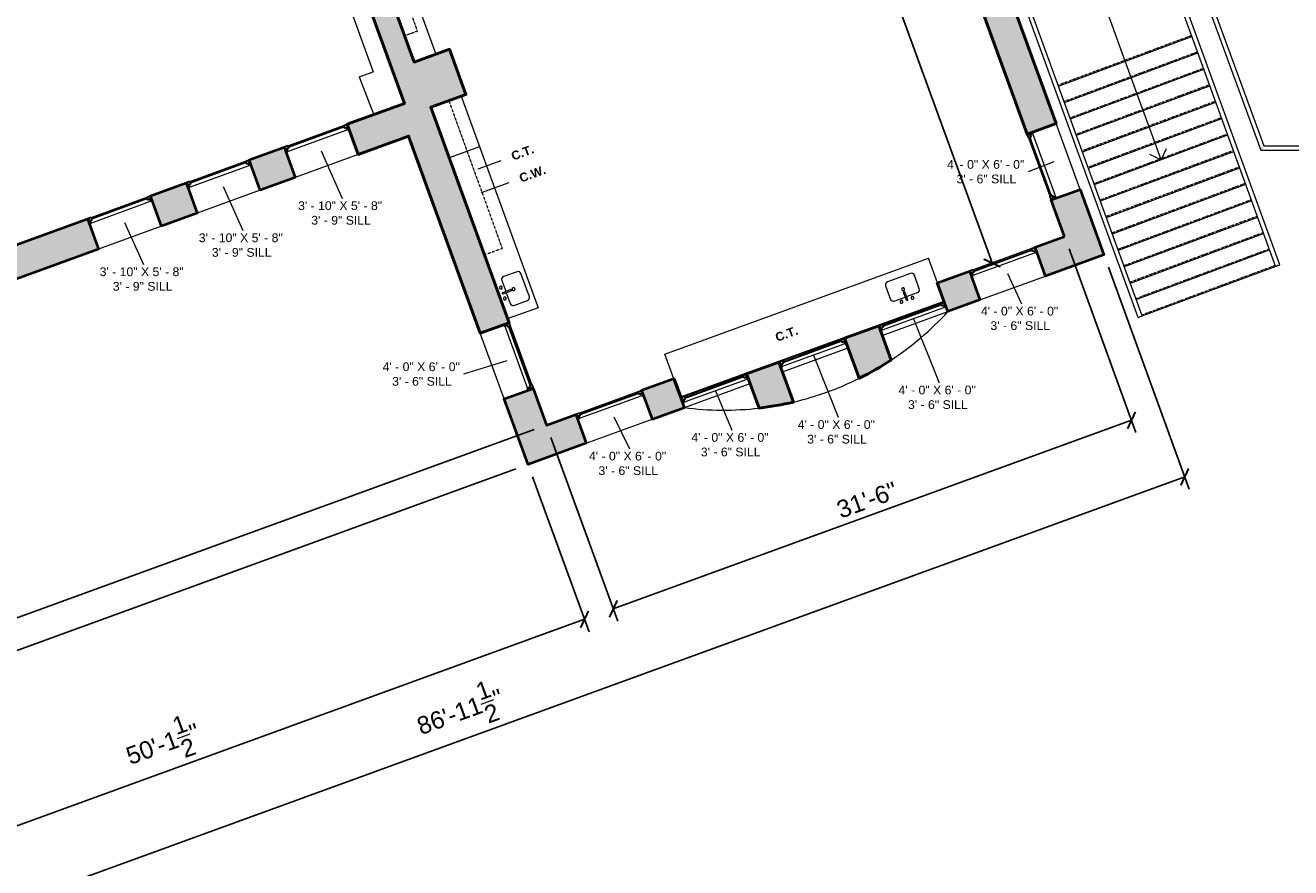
# Model space of a CAD drawing. Header units: inches. Extents: x -2078 to 109126, y -964 to 6385.
# Tile 83 of 137: x 13056 to 13924, y 3677 to 4254. Entities that reach past the tile are written whole.
import ezdxf

# ---------------------------------------------------------------- set-up
doc = ezdxf.new("R2010")
doc.units = ezdxf.units.IN
doc.header["$MEASUREMENT"] = 0
doc.linetypes.add('HIDDEN2', pattern=[0.1875, 0.125, -0.0625])
for name, color, linetype, lineweight in [('A-ANNO', 2, 'Continuous', 5), ('A-ANNO-DIMS', 1, 'Continuous', 9), ('A-CASE', 4, 'Continuous', 9), ('A-DETAIL-3', 40, 'Continuous', 15), ('A-FIXT', 150, 'Continuous', 9), ('A-GLAZ', 2, 'Continuous', 30), ('A-RAILING', 4, 'Continuous', 9), ('A-STRS', 4, 'Continuous', 9), ('A-WALL', 3, 'Continuous', 40), ('A-WINDOWS', 2, 'Continuous', 18), ('S-STRS-ANNO', 31, 'Continuous', 9)]:
    doc.layers.add(name, color=color, linetype=linetype, lineweight=lineweight)
doc.layers.add('A-HATCH', color=9, linetype='Continuous')
doc.styles.add('Arial_2', font='arial.ttf', dxfattribs={"height": 3})
doc.styles.add('Arial_B', font='arialbd.ttf', dxfattribs={"height": 4.5})
doc.styles.add('Jay Cad', font='arial.ttf', dxfattribs={"height": 0.125})
doc.dimstyles.new('Jay Cad - DIMS', dxfattribs={"dimtxt": 0.125, "dimasz": 0.09375, "dimexe": 0.09375, "dimexo": 0.09375, "dimgap": 0.046875, "dimtad": 1, "dimdec": 1, "dimzin": 0, "dimdsep": 46, "dimlunit": 4, "dimtxsty": 'Jay Cad', "dimblk": 'ARCHTICK', "dimcen": 0.09, "dimclrd": 1, "dimclre": 1, "dimclrt": 256, "dimadec": 0, "dimazin": 0, "dimtfac": 1, "dimtdec": 1, "dimtofl": 0, "dimtmove": 1, "dimatfit": 3, "dimfxl": 1, "dimtolj": 1, "dimtzin": 0, "dimarcsym": 0})

# ---------------------------------------------------------------- blocks, each defined once
blk = doc.blocks.new('Top Rail Type - Top Rail_Internal_-1504670-Munger Science Center _ Ahmanson Lecture Hall-2nd Floor')
at = {"layer": 'A-RAILING', "flags": 128}
for points in [[(-819.35, 138.78), (-819.27, 138.8), (-819.19, 138.83)], [(-687.85, -222.02), (-687.93, -222.05), (-688.01, -222.08)]]:
    blk.add_lwpolyline(points, dxfattribs=at)
blk = doc.blocks.new('Top Rail Type - Top Rail_Internal_-V1-Munger Science Center _ Ahmanson Lecture Hall-2nd Floor')
at = {"layer": 'A-RAILING'}
for p, q in [((-820.68, 138.29), (-817.86, 139.32)), ((-686.52, -221.53), (-817.86, 139.32)), ((-689.34, -222.56), (-820.68, 138.29)), ((-689.34, -222.56), (-686.52, -221.53))]:
    blk.add_line(p, q, dxfattribs=at)
blk = doc.blocks.new('Top Rail Type - Top Rail_Internal_-1504681-Munger Science Center _ Ahmanson Lecture Hall-2nd Floor')
at = {"layer": 'A-RAILING', "flags": 128}
for points in [[(-913.54, 103.73), (-913.46, 103.76), (-913.38, 103.79)], [(-782.05, -257.06), (-782.12, -257.09), (-782.2, -257.12)]]:
    blk.add_lwpolyline(points, dxfattribs=at)
blk = doc.blocks.new('Top Rail Type - Top Rail_Internal_-V2-Munger Science Center _ Ahmanson Lecture Hall-2nd Floor')
at = {"layer": 'A-RAILING'}
for p, q in [((-914.87, 103.25), (-912.05, 104.27)), ((-780.71, -256.58), (-912.05, 104.27)), ((-783.53, -257.6), (-914.87, 103.25)), ((-783.53, -257.6), (-780.71, -256.58))]:
    blk.add_line(p, q, dxfattribs=at)
blk = doc.blocks.new('JC_KITCHEN SINK - SINK-1531844-Munger Science Center _ Ahmanson Lecture Hall-2nd Floor')
at = {"layer": 'A-FIXT'}
for p, q in [((-9.87, 3.57), (-9.87, -6.39)), ((0.12, 5.57), (-7.87, 5.57)), ((0.12, 7.82), (0.12, 2.09)), ((1.12, 7.82), (1.12, 2.09)), ((9.1, 5.57), (1.12, 5.57)), ((11.1, -6.39), (11.1, 3.57)), ((-7.87, -8.39), (9.1, -8.39))]:
    blk.add_line(p, q, dxfattribs=at)
for centre, radius, start, end in [((-3.38, 7.82), 1, 360, 180), ((4.62, 7.82), 1, 360, 180), ((-7.87, 3.57), 2, 90, 180), ((-3.38, 7.82), 1, 180, 0), ((0.62, 0), 1, 360, 180), ((0.62, 0), 1, 180, 0), ((0.62, 7.82), 0.5, 360, 180), ((0.62, 2.09), 0.5, 180, 0), ((4.62, 7.82), 1, 180, 360), ((9.1, 3.57), 2, 360, 90), ((-7.87, -6.39), 2, 180, 270), ((9.1, -6.39), 2, 270, 0)]:
    blk.add_arc(centre, radius, start, end, dxfattribs=at)
blk = doc.blocks.new('JC_FIXED WINDOW - MUNTIN - FIXED WINDOW-1559237-Munger Science Center _ Ahmanson Lecture Hall-2nd Floor')
at = {"layer": 'A-GLAZ'}
for p, q in [((-24, 10.5), (-24, -10.5)), ((-21.25, 10.5), (-24, 10.5)), ((-23.5, 10.5), (-23.5, 8.75)), ((-23.5, 8.75), (-22.75, 8.75)), ((-21.25, 8.75), (-22.75, 8.75)), ((-22.75, 8.75), (-22.75, 7)), ((-21.25, 10.5), (-21.25, 8.75)), ((21.25, 10.5), (24, 10.5)), ((21.25, 10.5), (21.25, 8.75)), ((21.25, 8.75), (23.5, 8.75)), ((22.75, 8.75), (22.75, 7)), ((23.5, 10.5), (23.5, 8.75)), ((24, 10.5), (24, -10.5)), ((-24, 7), (-22.75, 7)), ((22.75, 7), (24, 7))]:
    blk.add_line(p, q, dxfattribs=at)
at = {"layer": 'A-GLAZ', "lineweight": 9}
for p, q in [((21.25, 10.5), (-21.25, 10.5)), ((22.75, 7), (-22.75, 7))]:
    blk.add_line(p, q, dxfattribs=at)
at = {"layer": 'A-GLAZ', "lineweight": 30}
blk.add_line((-21.25, 9.625), (21.25, 9.625), dxfattribs=at)
at = {"layer": 'A-WINDOWS'}
for p, q in [((24, 10.5), (-24, 10.5)), ((-24, -10.5), (24, -10.5))]:
    blk.add_line(p, q, dxfattribs=at)
blk = doc.blocks.new('JC_FIXED WINDOW - MUNTIN - FIXED WINDOW-1559934-Munger Science Center _ Ahmanson Lecture Hall-2nd Floor')
at = {"layer": 'A-GLAZ'}
for p, q in [((-24, 3.5), (-24, -3.5)), ((-21.25, 3.5), (-24, 3.5)), ((-23.5, 3.5), (-23.5, 1.75)), ((-23.5, 1.75), (-22.75, 1.75)), ((-21.25, 1.75), (-22.75, 1.75)), ((-22.75, 1.75), (-22.75, 0)), ((-21.25, 3.5), (-21.25, 1.75)), ((21.25, 3.5), (24, 3.5)), ((21.25, 3.5), (21.25, 1.75)), ((21.25, 1.75), (23.5, 1.75)), ((22.75, 1.75), (22.75, 0)), ((23.5, 3.5), (23.5, 1.75)), ((24, 3.5), (24, -3.5)), ((-24, 0), (-22.75, 0)), ((22.75, 0), (24, 0))]:
    blk.add_line(p, q, dxfattribs=at)
at = {"layer": 'A-GLAZ', "lineweight": 9}
for p, q in [((21.25, 3.5), (-21.25, 3.5)), ((22.75, 0), (-22.75, 0))]:
    blk.add_line(p, q, dxfattribs=at)
at = {"layer": 'A-GLAZ', "lineweight": 30}
blk.add_line((-21.25, 2.62), (21.25, 2.62), dxfattribs=at)
at = {"layer": 'A-WINDOWS'}
for p, q in [((24, 3.5), (-24, 3.5)), ((-24, -3.5), (24, -3.5))]:
    blk.add_line(p, q, dxfattribs=at)
blk = doc.blocks.new('JC_FIXED WINDOW - MUNTIN - FIXED WINDOW-1560171-Munger Science Center _ Ahmanson Lecture Hall-2nd Floor')
at = {"layer": 'A-GLAZ'}
for p, q in [((-24, -10.5), (-24, 10.5)), ((24, -10.5), (24, 10.5)), ((-24, -7), (-22.75, -7)), ((-22.75, -8.75), (-22.75, -7)), ((22.75, -7), (24, -7)), ((22.75, -8.75), (22.75, -7)), ((-21.25, -10.5), (-24, -10.5)), ((-23.5, -10.5), (-23.5, -8.75)), ((-23.5, -8.75), (-22.75, -8.75)), ((-21.25, -8.75), (-22.75, -8.75)), ((-21.25, -10.5), (-21.25, -8.75)), ((21.25, -8.75), (23.5, -8.75)), ((21.25, -10.5), (21.25, -8.75)), ((21.25, -10.5), (24, -10.5)), ((23.5, -10.5), (23.5, -8.75))]:
    blk.add_line(p, q, dxfattribs=at)
at = {"layer": 'A-GLAZ', "lineweight": 9}
for p, q in [((22.75, -7), (-22.75, -7)), ((21.25, -10.5), (-21.25, -10.5))]:
    blk.add_line(p, q, dxfattribs=at)
at = {"layer": 'A-GLAZ', "lineweight": 30}
blk.add_line((-21.25, -9.625), (21.25, -9.625), dxfattribs=at)
at = {"layer": 'A-WINDOWS'}
for p, q in [((-24, 10.5), (24, 10.5)), ((24, -10.5), (-24, -10.5))]:
    blk.add_line(p, q, dxfattribs=at)
blk = doc.blocks.new('JC_FIXED WINDOW - MUNTIN - FIXED WINDOW-1565084-Munger Science Center _ Ahmanson Lecture Hall-2nd Floor')
at = {"layer": 'A-GLAZ'}
for p, q in [((-23, -11), (-23, 11)), ((23, -11), (23, 11)), ((-23, -7.5), (-21.75, -7.5)), ((-21.75, -9.25), (-21.75, -7.5)), ((21.75, -7.5), (23, -7.5)), ((21.75, -9.25), (21.75, -7.5)), ((-20.25, -11), (-23, -11)), ((-22.5, -11), (-22.5, -9.25)), ((-22.5, -9.25), (-21.75, -9.25)), ((-20.25, -9.25), (-21.75, -9.25)), ((-20.25, -11), (-20.25, -9.25)), ((20.25, -9.25), (22.5, -9.25)), ((20.25, -11), (20.25, -9.25)), ((20.25, -11), (23, -11)), ((22.5, -11), (22.5, -9.25))]:
    blk.add_line(p, q, dxfattribs=at)
at = {"layer": 'A-GLAZ', "lineweight": 9}
for p, q in [((21.75, -7.5), (-21.75, -7.5)), ((20.25, -11), (-20.25, -11))]:
    blk.add_line(p, q, dxfattribs=at)
at = {"layer": 'A-GLAZ', "lineweight": 30}
blk.add_line((-20.25, -10.125), (20.25, -10.125), dxfattribs=at)
at = {"layer": 'A-WINDOWS'}
for p, q in [((-23, 11), (23, 11)), ((23, -11), (-23, -11))]:
    blk.add_line(p, q, dxfattribs=at)
blk = doc.blocks.new('Top Rail Type - Top Rail_Internal_-1577929-Munger Science Center _ Ahmanson Lecture Hall-2nd Floor')
at = {"layer": 'A-RAILING'}
blk.add_open_spline([(-698.59, -141.6), (-698.57, -141.57), (-698.53, -141.51), (-698.48, -141.45), (-698.46, -141.42)], degree=3, dxfattribs=at)
blk = doc.blocks.new('Top Rail Type - Top Rail_Internal_-V5-Munger Science Center _ Ahmanson Lecture Hall-2nd Floor')
at = {"layer": 'A-RAILING'}
for p, q in [((-809.79, 159.81), (-699.58, -143.01)), ((-808, 163.66), (-697.48, -140.01)), ((-699.58, -143.01), (-592.77, -143.01)), ((-697.48, -140.01), (-592.77, -140.01))]:
    blk.add_line(p, q, dxfattribs=at)
blk = doc.blocks.new('_ArchTick')
at = {"color": 0, "linetype": 'ByBlock', "const_width": 0.15}
blk.add_lwpolyline([(-0.5, -0.5), (0.5, 0.5)], dxfattribs=at)
blk = doc.blocks.new('*D3325')
at = {"layer": 'A-ANNO-DIMS', "color": 1, "lineweight": -2, "transparency": 16777216}
for p, q in [((13405.14, 3977.03), (12716.43, 3726.36)), ((12724.62, 3961.86), (12641.7, 3931.68)), ((12724.89, 3729.43), (12650.16, 3934.76))]:
    blk.add_line(p, q, dxfattribs=at)
at = {"layer": 'Defpoints', "color": 0, "transparency": 16777216}
for p in [(13413.6, 3980.11), (12733.08, 3964.94), (12650.16, 3934.76)]:
    blk.add_point(p, dxfattribs=at)
at = {"layer": 'A-ANNO-DIMS', "color": 1, "lineweight": -2, "transparency": 16777216, "xscale": 9, "yscale": 9, "zscale": 9}
for p, rotation in [((12650.16, 3934.76), 110.0000000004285), ((12724.89, 3729.43), 290.0000000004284)]:
    blk.add_blockref('_ArchTick', p, dxfattribs=dict(at, rotation=rotation))
at = {"layer": 'A-ANNO-DIMS', "color": 2, "transparency": 16777216, "insert": (12705.05, 3838.47), "char_height": 12, "width": 1.4974, "attachment_point": 5, "rotation": 290, "style": 'Jay Cad'}
blk.add_mtext('\\A1;18\'-2{\\H1x;\\S1/2;}"', dxfattribs=at)
blk = doc.blocks.new('*D3326')
at = {"layer": 'A-ANNO-DIMS', "color": 1, "lineweight": -2, "transparency": 16777216}
for p, q in [((12560.28, 4413.38), (12454.81, 4374.99)), ((12709.52, 3701.49), (12463.26, 4378.07)), ((13392.59, 3950.11), (12701.06, 3698.41))]:
    blk.add_line(p, q, dxfattribs=at)
at = {"layer": 'Defpoints', "color": 0, "transparency": 16777216}
for p in [(12568.74, 4416.46), (12463.26, 4378.07), (13401.05, 3953.19)]:
    blk.add_point(p, dxfattribs=at)
at = {"layer": 'A-ANNO-DIMS', "color": 1, "lineweight": -2, "transparency": 16777216, "xscale": 9, "yscale": 9, "zscale": 9}
for p, rotation in [((12463.26, 4378.07), 110.0000000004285), ((12709.52, 3701.49), 290.0000000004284)]:
    blk.add_blockref('_ArchTick', p, dxfattribs=dict(at, rotation=rotation))
at = {"layer": 'A-ANNO-DIMS', "color": 2, "transparency": 16777216, "insert": (12596.38, 4043.42), "char_height": 12, "width": 0.9747, "attachment_point": 5, "rotation": 290, "style": 'Jay Cad'}
blk.add_mtext("\\A1;60'", dxfattribs=at)
blk = doc.blocks.new('*D3327')
at = {"layer": 'A-ANNO-DIMS', "color": 1, "lineweight": -2, "transparency": 16777216}
for p, q in [((12749.3, 3984.68), (12877.41, 3632.7)), ((13404.13, 3944.73), (13442.8, 3838.48)), ((13439.72, 3846.94), (12874.34, 3641.16))]:
    blk.add_line(p, q, dxfattribs=at)
at = {"layer": 'Defpoints', "color": 0, "transparency": 16777216}
for p in [(12746.23, 3993.13), (13401.05, 3953.19), (12874.34, 3641.16)]:
    blk.add_point(p, dxfattribs=at)
at = {"layer": 'A-ANNO-DIMS', "color": 1, "lineweight": -2, "transparency": 16777216, "xscale": 9, "yscale": 9, "zscale": 9}
for p, rotation in [((13439.72, 3846.94), 20.00000000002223), ((12874.34, 3641.16), 200.0000000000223)]:
    blk.add_blockref('_ArchTick', p, dxfattribs=dict(at, rotation=rotation))
at = {"layer": 'A-ANNO-DIMS', "color": 2, "transparency": 16777216, "insert": (13150.65, 3761.57), "char_height": 12, "width": 1.8435, "attachment_point": 5, "rotation": 20, "style": 'Jay Cad'}
blk.add_mtext('\\A1;50\'-1{\\H1x;\\S1/2;}"', dxfattribs=at)
blk = doc.blocks.new('*D3328')
at = {"layer": 'A-ANNO-DIMS', "color": 1, "lineweight": -2, "transparency": 16777216}
for p, q in [((13771.88, 4100.93), (13817.74, 3974.95)), ((13814.66, 3983.41), (13459.46, 3854.12)), ((13416.68, 3971.65), (13462.53, 3845.66))]:
    blk.add_line(p, q, dxfattribs=at)
at = {"layer": 'Defpoints', "color": 0, "transparency": 16777216}
for p in [(13768.81, 4109.39), (13413.6, 3980.11), (13459.46, 3854.12)]:
    blk.add_point(p, dxfattribs=at)
at = {"layer": 'A-ANNO-DIMS', "color": 1, "lineweight": -2, "transparency": 16777216, "xscale": 9, "yscale": 9, "zscale": 9}
for p, rotation in [((13814.66, 3983.41), 20.00000000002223), ((13459.46, 3854.12), 200.0000000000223)]:
    blk.add_blockref('_ArchTick', p, dxfattribs=dict(at, rotation=rotation))
at = {"layer": 'A-ANNO-DIMS', "color": 2, "transparency": 16777216, "insert": (13633.42, 3928.75), "char_height": 12, "width": 0.9747, "attachment_point": 5, "rotation": 20, "style": 'Jay Cad'}
blk.add_mtext('\\A1;31\'-6"', dxfattribs=at)
blk = doc.blocks.new('*D3329')
at = {"layer": 'A-ANNO-DIMS', "color": 1, "lineweight": -2, "transparency": 16777216}
for p, q in [((13798.8, 4088.38), (13854.22, 3936.11)), ((12736.15, 3956.48), (12873.49, 3579.15)), ((13851.14, 3944.57), (12870.41, 3587.61))]:
    blk.add_line(p, q, dxfattribs=at)
at = {"layer": 'Defpoints', "color": 0, "transparency": 16777216}
for p in [(13795.72, 4096.84), (12733.08, 3964.94), (12870.41, 3587.61)]:
    blk.add_point(p, dxfattribs=at)
at = {"layer": 'A-ANNO-DIMS', "color": 1, "lineweight": -2, "transparency": 16777216, "xscale": 9, "yscale": 9, "zscale": 9}
for p, rotation in [((13851.14, 3944.57), 20.00000000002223), ((12870.41, 3587.61), 200.0000000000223)]:
    blk.add_blockref('_ArchTick', p, dxfattribs=dict(at, rotation=rotation))
at = {"layer": 'A-ANNO-DIMS', "color": 2, "transparency": 16777216, "insert": (13354.4, 3783.61), "char_height": 12, "width": 2.0166, "attachment_point": 5, "rotation": 20, "style": 'Jay Cad'}
blk.add_mtext('\\A1;86\'-11{\\H1x;\\S1/2;}"', dxfattribs=at)
blk = doc.blocks.new('*D3352')
at = {"layer": 'A-ANNO-DIMS', "color": 1, "lineweight": -2, "transparency": 16777216}
for p, q in [((13495.08, 4705.24), (13487.1, 4702.34)), ((13495.56, 4705.42), (13719.08, 4091.29)), ((13718.6, 4091.12), (13710.63, 4088.21))]:
    blk.add_line(p, q, dxfattribs=at)
at = {"layer": 'Defpoints', "color": 0, "transparency": 16777216}
for p in [(13503.53, 4708.32), (13727.06, 4094.19), (13719.08, 4091.29)]:
    blk.add_point(p, dxfattribs=at)
at = {"layer": 'A-ANNO-DIMS', "color": 1, "lineweight": -2, "transparency": 16777216, "xscale": 9, "yscale": 9, "zscale": 9}
for p, rotation in [((13495.56, 4705.42), 110.0000000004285), ((13719.08, 4091.29), 290.0000000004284)]:
    blk.add_blockref('_ArchTick', p, dxfattribs=dict(at, rotation=rotation))
at = {"layer": 'A-ANNO-DIMS', "color": 2, "transparency": 16777216, "insert": (13624.85, 4404.73), "char_height": 12, "width": 1.6705, "attachment_point": 5, "rotation": 290, "style": 'Jay Cad'}
blk.add_mtext('\\A1;54\'-5{\\H1x;\\S1/2;}"', dxfattribs=at)

msp = doc.modelspace()

# ---------------------------------------------------------------- hatches: boundary and pattern name
at = {"layer": 'A-HATCH'}
h = msp.add_hatch(color=256, dxfattribs=at)
h.dxf.hatch_style = 1
h.paths.add_polyline_path([(12612.076, 4407.758), (12604.21, 4429.371), (12568.736, 4416.459), (12582.417, 4378.872), (12589.934, 4381.608), (12589.079, 4383.957), (12602.235, 4388.745), (12597.276, 4402.371)])
h.paths.add_polyline_path([(12671.398, 4453.825), (12647.435, 4445.103), (12655.302, 4423.491), (12679.264, 4432.212)])
h.paths.add_polyline_path([(12738.586, 4478.279), (12714.623, 4469.558), (12722.49, 4447.945), (12746.452, 4456.666)])
h.paths.add_polyline_path([(12858.74, 4497.536), (12850.873, 4519.149), (12781.811, 4494.012), (12789.678, 4472.399)])
h.paths.add_polyline_path([(12948.95, 4530.37), (12941.084, 4551.983), (12873.426, 4527.357), (12881.293, 4505.744)])
h.paths.add_polyline_path([(13011.64, 4568.086), (13013.632, 4568.81), (13010.554, 4577.268), (12986.189, 4568.4), (12993.975, 4547.008), (13016.348, 4555.151)])
h.paths.add_polyline_path([(12618.225, 4344.815), (12605.069, 4340.026), (12604.299, 4342.141), (12596.782, 4339.404), (12606.273, 4313.328), (12626.946, 4320.852)])
h.paths.add_polyline_path([(12642.679, 4277.627), (12622.006, 4270.102), (12679.978, 4110.824), (12700.651, 4118.349)])
h.paths.add_polyline_path([(12716.384, 4075.123), (12695.711, 4067.598), (12704.604, 4043.166), (12725.277, 4050.691)])
h.paths.add_polyline_path([(12741.01, 4007.465), (12720.337, 3999.941), (12733.077, 3964.937), (12767.611, 3977.506), (12760.086, 3998.179), (12746.226, 3993.135)])
h.paths.add_polyline_path([(12827.744, 4022.805), (12803.312, 4013.912), (12810.836, 3993.239), (12835.268, 4002.132)])
h.paths.add_polyline_path([(12894.932, 4047.259), (12870.97, 4038.538), (12878.494, 4017.865), (12902.456, 4026.586)])
h.paths.add_polyline_path([(13106.532, 4100.863), (13099.007, 4121.537), (12938.158, 4062.992), (12945.682, 4042.319)])
h.paths.add_polyline_path([(13166.665, 4146.162), (13142.233, 4137.27), (13149.757, 4116.596), (13174.19, 4125.489)], flags=17)
h.paths.add_polyline_path([(13233.853, 4170.617), (13209.891, 4161.895), (13217.415, 4141.222), (13241.378, 4149.943)], flags=17)
h.paths.add_polyline_path([(13347.1, 4237.814), (13322.997, 4229.041), (13215.743, 4523.717), (13252.595, 4537.13), (13250.201, 4543.708), (13213.349, 4530.295), (13178.292, 4626.614), (13217.963, 4641.053), (13214.201, 4651.389), (13120.967, 4617.455), (13124.73, 4607.118), (13163.257, 4621.141), (13220.032, 4465.152), (13120.425, 4428.898), (13118.373, 4434.536), (13111.795, 4432.142), (13116.241, 4419.926), (13222.427, 4458.574), (13316.311, 4200.629), (13277.079, 4186.349), (13284.603, 4165.676), (13319.137, 4178.245), (13368.302, 4043.165), (13388.036, 4050.347), (13334.283, 4198.031), (13358.386, 4206.804)])
h.paths.add_polyline_path([(13075.862, 4601.038), (13050.021, 4591.633), (13053.099, 4583.175), (13056.388, 4584.372), (13099.482, 4465.971), (13106.06, 4468.365), (13068.509, 4571.535), (13084.484, 4577.35)])
h.paths.add_polyline_path([(13278.836, 4674.914), (13253.668, 4665.754), (13257.43, 4655.417), (13259.858, 4656.301), (13264.304, 4644.085), (13280.466, 4649.968), (13288.504, 4627.885), (13295.082, 4630.279)])
h.paths.add_polyline_path([(13507.518, 4629.914), (13481.853, 4700.427), (13557.499, 4727.96), (13562.287, 4714.804), (13569.804, 4717.54), (13557.949, 4750.114), (13584.36, 4759.727), (13579.131, 4774.093), (13584.481, 4788.791), (13560.167, 4797.641), (13549.467, 4773.416), (13459.727, 4740.753), (13498.546, 4634.098), (13317.655, 4568.259), (13311.499, 4585.174), (13304.921, 4582.78), (13311.077, 4565.865), (13295.306, 4560.125), (13297.7, 4553.547)])
h.paths.add_polyline_path([(13417.058, 4713.517), (13417.914, 4713.829), (13414.152, 4724.165), (13391.599, 4715.957), (13395.361, 4705.62), (13395.445, 4705.651), (13399.892, 4693.435), (13421.505, 4701.301)], flags=17)
h.paths.add_polyline_path([(13404.453, 4005.242), (13384.719, 3998.059), (13401.051, 3953.189), (13440.957, 3967.714), (13433.774, 3987.447), (13413.602, 3980.105)])
h.paths.add_polyline_path([(13500.962, 4011.902), (13478.879, 4003.864), (13486.062, 3984.131), (13508.145, 3992.168)])
h.paths.add_polyline_path([(13572.939, 4023.2), (13550.856, 4015.163), (13559.359, 3991.8, 0.0286446), (13582.87, 3995.913)])
h.paths.add_polyline_path([(13641.371, 4048.108), (13618.044, 4039.617), (13628.028, 4012.186, 0.0302447), (13649.875, 4024.745)])
h.paths.add_polyline_path([(13703.536, 4085.632), (13681.688, 4077.68), (13688.87, 4057.947), (13710.718, 4065.899)])
h.paths.add_polyline_path([(13779.39, 4141.708), (13759.657, 4134.525), (13768.806, 4109.389), (13748.641, 4102.049), (13755.824, 4082.316), (13795.722, 4096.838)])
h.paths.add_polyline_path([(13604.441, 4622.377), (13607.922, 4624), (13628.836, 4611.925), (13641.359, 4633.616), (13627.881, 4641.397), (13622.607, 4655.888), (13595.796, 4646.129), (13584.169, 4678.073), (13576.652, 4675.337), (13577.263, 4673.657), (13565.047, 4669.211), (13743.24, 4179.631), (13762.973, 4186.813)])

# ---------------------------------------------------------------- linework, layer by layer
at = {"layer": 'A-ANNO'}
for p, q in [((13259.228, 4168.146), (13273.494, 4135.553)), ((13366.751, 4155.89), (13382.564, 4161.645)), ((13761.315, 4160.669), (13743.741, 4153.887)), ((13369.085, 4139.641), (13388.06, 4146.547)), ((13192.04, 4143.692), (13205.416, 4113.544)), ((13124.382, 4119.066), (13137.491, 4090.261)), ((13729.68, 4083.974), (13739.211, 4063.294)), ((13665.121, 4053.027), (13682.728, 4009.183)), ((13596.688, 4028.12), (13613.599, 3985.475)), ((13386.378, 4024.203), (13356.813, 4015.113)), ((13529.5, 4003.665), (13540.698, 3976.677)), ((13459.918, 3985.789), (13470.505, 3963.867))]:
    msp.add_line(p, q, dxfattribs=at)
at = {"layer": 'A-CASE', "linetype": 'HIDDEN2'}
for p, q in [((13258.772, 4432.625), (13325.134, 4250.295)), ((13316.15, 4247.025), (13325.134, 4250.295)), ((13346.698, 4202.55), (13383.226, 4101.313)), ((13370.815, 4096.835), (13383.226, 4101.313))]:
    msp.add_line(p, q, dxfattribs=at)
at = {"layer": 'A-CASE'}
for p, q in [((13264.943, 4434.845), (13337.878, 4234.457)), ((13355.162, 4205.63), (13407.934, 4060.639)), ((13494.806, 4028.816), (13675.532, 4094.595)), ((13681.688, 4077.68), (13675.532, 4094.595)), ((13681.688, 4077.68), (13680.983, 4077.424)), ((13685.515, 4064.973), (13680.983, 4077.424)), ((13407.934, 4060.639), (13386.79, 4052.943)), ((13506.199, 3999.707), (13685.515, 4064.973)), ((13500.962, 4011.902), (13494.806, 4028.816)), ((13501.667, 4012.158), (13500.962, 4011.902)), ((13501.667, 4012.158), (13506.199, 3999.707))]:
    msp.add_line(p, q, dxfattribs=at)
at = {"layer": 'A-DETAIL-3', "lineweight": 9}
for p, q in [((13210.529, 4454.244), (13294.897, 4222.445)), ((13285.307, 4218.955), (13294.897, 4222.445)), ((13285.307, 4218.955), (13295.191, 4192.942)), ((13367.811, 4170.878), (13346.874, 4163.324))]:
    msp.add_line(p, q, dxfattribs=at)
for start, end in [(303.356687, 317.467604), (283.206377, 296.427223), (262.532396, 276.643313)]:
    msp.add_arc((13535.24, 4198.883), 208.483, start, end, dxfattribs=at)
at = {"layer": 'A-STRS', "linetype": 'HIDDEN2'}
for p, q in [((13764.444, 4213.33), (13855.828, 4247.316)), ((13768.542, 4202.07), (13859.927, 4236.056)), ((13772.64, 4190.81), (13864.025, 4224.796)), ((13776.738, 4179.551), (13868.123, 4213.536)), ((13780.836, 4168.291), (13872.221, 4202.277)), ((13784.935, 4157.031), (13876.32, 4191.017)), ((13789.033, 4145.771), (13880.418, 4179.757)), ((13793.131, 4134.511), (13884.516, 4168.497)), ((13797.229, 4123.252), (13888.614, 4157.237)), ((13801.328, 4111.992), (13892.713, 4145.978)), ((13805.426, 4100.732), (13896.811, 4134.718)), ((13809.524, 4089.472), (13900.909, 4123.458)), ((13813.622, 4078.212), (13905.007, 4112.198)), ((13817.721, 4066.953), (13909.105, 4100.938)), ((13821.819, 4055.693), (13913.204, 4089.678))]:
    msp.add_line(p, q, dxfattribs=at)
at = {"layer": 'A-STRS'}
for p, q in [((13764.7, 4212.625), (13856.085, 4246.611)), ((13768.798, 4201.365), (13860.183, 4235.351)), ((13772.897, 4190.106), (13864.281, 4224.091)), ((13776.995, 4178.846), (13868.375, 4212.83)), ((13781.093, 4167.586), (13872.478, 4201.572)), ((13785.191, 4156.326), (13876.576, 4190.312)), ((13789.289, 4145.066), (13880.674, 4179.052)), ((13793.388, 4133.807), (13884.773, 4167.792)), ((13797.486, 4122.547), (13888.871, 4156.533)), ((13801.584, 4111.287), (13892.969, 4145.273)), ((13805.682, 4100.027), (13897.067, 4134.013)), ((13809.781, 4088.767), (13901.166, 4122.753)), ((13813.879, 4077.508), (13905.264, 4111.493)), ((13817.977, 4066.248), (13909.362, 4100.234)), ((13822.075, 4054.988), (13915.569, 4089.758))]:
    msp.add_line(p, q, dxfattribs=at)
at = {"layer": 'A-WALL', "lineweight": 50}
msp.add_lwpolyline([(13577.263, 4673.657), (13565.047, 4669.211), (13743.24, 4179.631), (13762.973, 4186.813), (13604.441, 4622.377), (13607.922, 4624), (13628.836, 4611.925), (13641.359, 4633.616), (13627.881, 4641.397), (13622.607, 4655.888), (13595.796, 4646.129), (13584.169, 4678.073), (13576.652, 4675.337)], close=True, dxfattribs=at)
msp.add_lwpolyline([(13222.427, 4458.574), (13316.311, 4200.629), (13277.079, 4186.349), (13284.603, 4165.676), (13319.137, 4178.245), (13368.302, 4043.165), (13388.036, 4050.347), (13334.283, 4198.031), (13358.386, 4206.804), (13347.1, 4237.814), (13322.997, 4229.041), (13215.743, 4523.717)], dxfattribs=at)
at = {"layer": 'A-WALL'}
for points in [[(13217.415, 4141.222), (13209.891, 4161.895), (13233.853, 4170.617), (13241.378, 4149.943)], [(13149.757, 4116.596), (13142.233, 4137.27), (13166.665, 4146.162), (13174.19, 4125.489)], [(13768.806, 4109.389), (13759.657, 4134.525), (13779.39, 4141.708), (13795.722, 4096.838), (13755.824, 4082.316), (13748.641, 4102.049)], [(12945.682, 4042.319), (12938.158, 4062.992), (13099.007, 4121.537), (13106.532, 4100.863)], [(13688.87, 4057.947), (13681.688, 4077.68), (13703.536, 4085.632), (13710.718, 4065.899)], [(13508.145, 3992.168), (13500.962, 4011.902), (13478.879, 4003.864), (13486.062, 3984.131)], [(13404.453, 4005.242), (13413.602, 3980.105), (13433.774, 3987.447), (13440.957, 3967.714), (13401.051, 3953.189), (13384.719, 3998.059)]]:
    msp.add_lwpolyline(points, close=True, dxfattribs=at)
at = {"layer": 'A-WALL', "lineweight": 50}
for points in [[(13618.044, 4039.617), (13628.028, 4012.186, 0.0302447), (13649.875, 4024.745), (13641.371, 4048.108)], [(13550.856, 4015.163), (13559.359, 3991.8, 0.0286446), (13582.87, 3995.913), (13572.939, 4023.2)]]:
    msp.add_lwpolyline(points, format="xyb", close=True, dxfattribs=at)
at = {"layer": 'S-STRS-ANNO'}
for p, q in [((13810.392, 4229.618), (13793.804, 4275.194)), ((13814.491, 4218.358), (13810.392, 4229.618)), ((13818.589, 4207.099), (13814.491, 4218.358)), ((13822.687, 4195.839), (13818.589, 4207.099)), ((13826.785, 4184.579), (13822.687, 4195.839)), ((13830.884, 4173.319), (13826.785, 4184.579)), ((13834.982, 4162.059), (13830.884, 4173.319)), ((13834.982, 4162.059), (13827.292, 4165.645)), ((13834.982, 4162.059), (13838.568, 4169.75))]:
    msp.add_line(p, q, dxfattribs=at)

# ---------------------------------------------------------------- block references
at = {"layer": 'A-FIXT'}
for p, rotation in [((13391.346, 4072.702), 109.9999999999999), ((13658.722, 4073.495), 199.9999999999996)]:
    msp.add_blockref('JC_KITCHEN SINK - SINK-1531844-Munger Science Center _ Ahmanson Lecture Hall-2nd Floor', p, dxfattribs=dict(at, rotation=rotation))
at = {"layer": 'A-RAILING'}
for name in ['Top Rail Type - Top Rail_Internal_-V5-Munger Science Center _ Ahmanson Lecture Hall-2nd Floor', 'Top Rail Type - Top Rail_Internal_-1577929-Munger Science Center _ Ahmanson Lecture Hall-2nd Floor', 'Top Rail Type - Top Rail_Internal_-V1-Munger Science Center _ Ahmanson Lecture Hall-2nd Floor', 'Top Rail Type - Top Rail_Internal_-1504670-Munger Science Center _ Ahmanson Lecture Hall-2nd Floor', 'Top Rail Type - Top Rail_Internal_-V2-Munger Science Center _ Ahmanson Lecture Hall-2nd Floor', 'Top Rail Type - Top Rail_Internal_-1504681-Munger Science Center _ Ahmanson Lecture Hall-2nd Floor']:
    msp.add_blockref(name, (14602.796, 4311.55), dxfattribs=at)
at = {"layer": 'A-WINDOWS'}
for name, p, rotation in [('JC_FIXED WINDOW - MUNTIN - FIXED WINDOW-1565084-Munger Science Center _ Ahmanson Lecture Hall-2nd Floor', (13259.228, 4168.146), 200), ('JC_FIXED WINDOW - MUNTIN - FIXED WINDOW-1559237-Munger Science Center _ Ahmanson Lecture Hall-2nd Floor', (13761.315, 4160.669), 110), ('JC_FIXED WINDOW - MUNTIN - FIXED WINDOW-1565084-Munger Science Center _ Ahmanson Lecture Hall-2nd Floor', (13192.04, 4143.692), 200), ('JC_FIXED WINDOW - MUNTIN - FIXED WINDOW-1565084-Munger Science Center _ Ahmanson Lecture Hall-2nd Floor', (13124.382, 4119.066), 200), ('JC_FIXED WINDOW - MUNTIN - FIXED WINDOW-1559237-Munger Science Center _ Ahmanson Lecture Hall-2nd Floor', (13729.68, 4083.974), 19.99999999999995), ('JC_FIXED WINDOW - MUNTIN - FIXED WINDOW-1559934-Munger Science Center _ Ahmanson Lecture Hall-2nd Floor', (13665.121, 4053.027), 19.99999999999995), ('JC_FIXED WINDOW - MUNTIN - FIXED WINDOW-1560171-Munger Science Center _ Ahmanson Lecture Hall-2nd Floor', (13386.378, 4024.203), 109.9999999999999), ('JC_FIXED WINDOW - MUNTIN - FIXED WINDOW-1559934-Munger Science Center _ Ahmanson Lecture Hall-2nd Floor', (13596.688, 4028.12), 19.99999999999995), ('JC_FIXED WINDOW - MUNTIN - FIXED WINDOW-1559934-Munger Science Center _ Ahmanson Lecture Hall-2nd Floor', (13529.5, 4003.665), 19.99999999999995), ('JC_FIXED WINDOW - MUNTIN - FIXED WINDOW-1559237-Munger Science Center _ Ahmanson Lecture Hall-2nd Floor', (13459.918, 3985.789), 19.99999999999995)]:
    msp.add_blockref(name, p, dxfattribs=dict(at, rotation=rotation))

# ---------------------------------------------------------------- texts
at = {"layer": 'A-ANNO', "char_height": 6, "attachment_point": 1, "rotation": 20, "style": 'Arial_B'}
for s, insert, width in [('C.T.', (13388.755, 4167.091), 19.998), ('C.W.', (13394.25, 4151.993), 23.634), ('C.T.', (13569.76, 4042.813), 19.998)]:
    msp.add_mtext(s, dxfattribs=dict(at, insert=insert, width=width))
at = {"layer": 'A-ANNO', "char_height": 6, "attachment_point": 1, "style": 'Arial_2'}
for s, insert, width in [('4\' - 0" X 6\' - 0"', (13688.257, 4161.884), 66.963), ('3\' - 6" SILL', (13694.757, 4151.884), 51.207), ('3\' - 10" X 5\' - 8"', (13243.371, 4133.553), 72.72), ('3\' - 9" SILL', (13252.371, 4123.553), 51.207), ('3\' - 10" X 5\' - 8"', (13175.293, 4111.544), 72.72), ('3\' - 9" SILL', (13184.293, 4101.544), 51.207), ('3\' - 10" X 5\' - 8"', (13107.369, 4088.261), 72.72), ('3\' - 9" SILL', (13116.369, 4078.261), 51.207), ('4\' - 0" X 6\' - 0"', (13711.47, 4061.294), 66.963), ('3\' - 6" SILL', (13717.97, 4051.294), 51.207), ('4\' - 0" X 6\' - 0"', (13301.33, 4023.11), 66.963), ('3\' - 6" SILL', (13307.83, 4013.11), 51.207), ('4\' - 0" X 6\' - 0"', (13654.986, 4007.183), 66.963), ('3\' - 6" SILL', (13661.486, 3997.183), 51.207), ('4\' - 0" X 6\' - 0"', (13585.857, 3983.475), 66.963), ('4\' - 0" X 6\' - 0"', (13512.956, 3974.677), 66.963), ('3\' - 6" SILL', (13592.357, 3973.475), 51.207), ('3\' - 6" SILL', (13519.456, 3964.677), 51.207), ('4\' - 0" X 6\' - 0"', (13442.764, 3961.867), 66.963), ('3\' - 6" SILL', (13449.264, 3951.867), 51.207)]:
    msp.add_mtext(s, dxfattribs=dict(at, insert=insert, width=width))

# ---------------------------------------------------------------- dimensions: what is measured, and where the dimension line sits
at = {"layer": 'A-ANNO-DIMS'}
for base, p1, p2, angle, picture, middle in [((13719.083, 4091.291), (13503.534, 4708.318), (13727.057, 4094.193), 290, '*D3352', (13624.848, 4404.733)), ((12463.265, 4378.071), (13401.051, 3953.189), (12568.736, 4416.459), 290, '*D3326', (12596.378, 4043.416)), ((13459.456, 3854.122), (13768.806, 4109.389), (13413.602, 3980.105), 20, '*D3328', (13633.422, 3928.753)), ((12870.413, 3587.609), (13795.722, 4096.838), (12733.077, 3964.937), 20, '*D3329', (13354.399, 3783.614)), ((12874.336, 3641.155), (13401.051, 3953.189), (12746.226, 3993.135), 20, '*D3327', (13150.65, 3761.574)), ((12650.158, 3934.757), (13413.602, 3980.105), (12733.077, 3964.937), 290, '*D3325', (12705.05, 3838.475))]:
    dim = msp.add_linear_dim(base=base, p1=p1, p2=p2, angle=angle, dimstyle='Jay Cad - DIMS', override={"dimclrt": 2}, dxfattribs=at)
    dim.commit()
    dim.dimension.update_dxf_attribs({"geometry": picture, "text_midpoint": middle})

doc.saveas('drawing.dxf')
